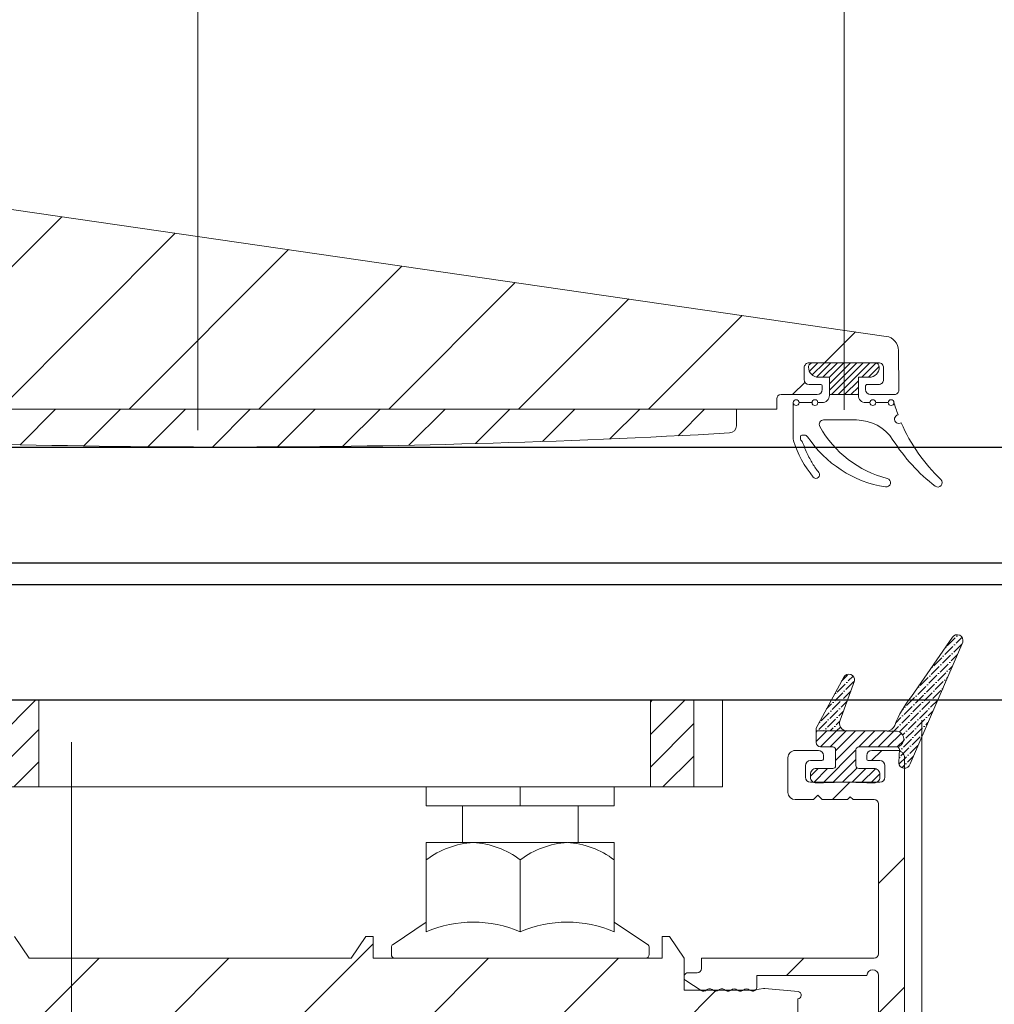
# Model space of a CAD drawing. Header units: millimetres. Extents: x 475 to 4940, y -52 to 2368.
# Tile 13 of 16: x 1314 to 1382, y 117 to 185. Entities that reach past the tile are written whole.
import ezdxf

# ---------------------------------------------------------------- set-up
doc = ezdxf.new("R2010")
doc.units = ezdxf.units.MM
doc.layers.get('0').update_dxf_attribs({"lineweight": 13})
for name, color, linetype, lineweight in [('CARTER LED', 8, 'Continuous', 13), ('DADO FLANGIATO M8', 3, 'Continuous', 9), ('GUARNIZIONI', 7, 'Continuous', 9), ('PENSILINA MINI', 8, 'Continuous', 9), ('PLASTICA REGISTRO TRIANGOLARE MEDIA 75.3', 6, 'Continuous', 9), ('Quote', 5, 'Continuous', 9), ('VITE M8X8', 117, 'Continuous', 9)]:
    doc.layers.add(name, color=color, linetype=linetype, lineweight=lineweight)
doc.layers.add('DEFAULT', color=7, linetype='Continuous')
doc.layers.add('VETRO', color=140, linetype='Continuous')
doc.layers.add('PLASTICA L PICCOLA', color=1, linetype='Continuous', lineweight=9, true_color=0xff0000)
doc.styles.get("Standard").update_dxf_attribs({"font": 'TAHOMA.TTF'})
doc.dimstyles.new('Annotativa millimetri', dxfattribs={"dimscale": 0, "dimtxt": 5, "dimasz": 2.5, "dimexe": 1.25, "dimexo": 0.625, "dimtad": 1, "dimtoh": 1, "dimdec": 1, "dimtxsty": 'Standard', "dimcen": 2.5, "dimclrd": 256, "dimclre": 256, "dimclrt": 7, "dimadec": 0, "dimazin": 0, "dimtfac": 1, "dimtdec": 1, "dimtmove": 0, "dimatfit": 3, "dimfxl": 1, "dimarcsym": 0})

# ---------------------------------------------------------------- blocks, each defined once
blk = doc.blocks.new('*D23')
at = {"layer": 'Defpoints', "color": 0}
for p in [(1291.666, 122.779), (1375.549, 110.047), (1291.666, 66.305)]:
    blk.add_point(p, dxfattribs=at)
at = {"layer": 'Quote', "lineweight": -2}
for p, q in [((1291.666, 122.154), (1291.666, 65.055)), ((1375.549, 109.422), (1375.549, 65.055)), ((1294.166, 66.305), (1322.737, 66.305)), ((1373.049, 66.305), (1336.797, 66.305))]:
    blk.add_line(p, q, dxfattribs=at)
at = {"layer": 'Quote'}
for points in [[(1294.166, 66.722), (1294.166, 65.888), (1291.666, 66.305)], [(1373.049, 65.888), (1373.049, 66.722), (1375.549, 66.305)]]:
    blk.add_solid(points, dxfattribs=at)
at = {"layer": 'Quote', "color": 7, "insert": (1329.767, 66.305), "char_height": 5, "attachment_point": 5}
blk.add_mtext('83,9', dxfattribs=at)

msp = doc.modelspace()

# ---------------------------------------------------------------- hatches: boundary and pattern name
h = msp.add_hatch()
h.set_pattern_fill('ANSI31', color=256, scale=2, style=0)
h.set_pattern_definition([(45, (1008.867, -11.034), (-4.49013, 4.49013), [])])
edge = h.paths.add_edge_path()
edge.add_line((1267.166, 145.824), (1267.166, 148.324))
edge.add_line((1267.166, 148.324), (1265.166, 150.324))
edge.add_line((1265.166, 150.324), (1265.166, 172.893))
edge.add_arc((1265.516, 172.893), 0.35, 90.00004, 179.99996, ccw=False)
edge.add_line((1265.516, 173.243), (1265.766, 173.243))
edge.add_arc((1265.766, 173.143), 0.1, 0.00008, 89.99992, ccw=False)
edge.add_line((1265.866, 173.143), (1265.866, 172.343))
edge.add_arc((1266.216, 172.343), 0.35, 180.00005, 269.99995)
edge.add_line((1266.216, 171.993), (1267.016, 171.993))
edge.add_arc((1267.016, 172.343), 0.35, 270.00004, 359.99996)
edge.add_line((1267.366, 172.343), (1267.366, 177.143))
edge.add_arc((1267.016, 177.143), 0.35, 0.00002, 89.99998)
edge.add_line((1267.016, 177.493), (1266.216, 177.493))
edge.add_arc((1266.216, 177.143), 0.35, 90.00001, 179.99999)
edge.add_line((1265.866, 177.143), (1265.866, 176.344))
edge.add_arc((1265.766, 176.344), 0.1, 270.00003, 359.99997, ccw=False)
edge.add_line((1265.766, 176.244), (1265.516, 176.244))
edge.add_arc((1265.516, 176.594), 0.35, 180.00007, 269.99993, ccw=False)
edge.add_line((1265.166, 176.594), (1265.166, 179.194))
edge.add_line((1265.166, 179.194), (1374.281, 163.355))
edge.add_arc((1374.137, 162.365), 1, 0.50002, 81.74042, ccw=False)
edge.add_line((1375.137, 162.374), (1375.161, 159.627))
edge.add_arc((1374.861, 159.624), 0.3, -90.00001, 0.50002, ccw=False)
edge.add_line((1374.861, 159.324), (1373.206, 159.324))
edge.add_arc((1373.206, 159.674), 0.35, 180.00003, 270.00001, ccw=False)
edge.add_line((1372.856, 159.674), (1372.856, 159.924))
edge.add_arc((1372.956, 159.924), 0.1, 90.00002, 180.00002, ccw=False)
edge.add_line((1372.956, 160.024), (1373.756, 160.024))
edge.add_arc((1373.756, 160.374), 0.35, 270.00002, 360.00002)
edge.add_line((1374.106, 160.374), (1374.106, 161.174))
edge.add_arc((1373.756, 161.174), 0.35, 0.00002, 90.00002)
edge.add_line((1373.756, 161.524), (1368.956, 161.524))
edge.add_arc((1368.956, 161.174), 0.35, 90.00002, 180.00002)
edge.add_line((1368.606, 161.174), (1368.606, 160.374))
edge.add_arc((1368.956, 160.374), 0.35, 180.00003, 270.00001)
edge.add_line((1368.956, 160.024), (1369.755, 160.024))
edge.add_arc((1369.755, 159.924), 0.1, 0.00003, 90.00001, ccw=False)
edge.add_line((1369.855, 159.924), (1369.855, 159.674))
edge.add_arc((1369.505, 159.674), 0.35, -89.99997, 0.00001, ccw=False)
edge.add_line((1369.505, 159.324), (1367.005, 159.322))
edge.add_arc((1367.005, 159.022), 0.3, 90.00005, 180.00002)
edge.add_line((1366.705, 159.022), (1366.705, 158.324))
edge.add_line((1366.705, 158.324), (1288.666, 158.324))
edge.add_line((1288.666, 158.324), (1288.666, 153.324))
edge.add_line((1288.666, 153.324), (1286.666, 153.324))
edge.add_line((1286.666, 153.324), (1286.666, 157.912))
edge.add_arc((1286.166, 157.912), 0.5, 360, 476.54593)
edge.add_line((1285.943, 158.359), (1274.772, 152.778))
edge.add_arc((1275.666, 150.989), 2, 116.54593, 180)
edge.add_line((1273.666, 150.989), (1273.666, 145.824))
edge.add_line((1273.666, 132.824), (1273.666, 127.694))
edge.add_arc((1275.666, 127.694), 2, 180, 244.86576)
edge.add_line((1274.817, 125.883), (1285.954, 120.658))
edge.add_arc((1286.167, 121.111), 0.5, 244.86576, 360.00634)
edge.add_line((1286.667, 121.111), (1286.666, 125.324))
edge.add_line((1286.666, 125.324), (1288.666, 125.324))
edge.add_line((1288.666, 125.324), (1288.666, 120.324))
edge.add_line((1288.666, 120.324), (1313.484, 120.324))
edge.add_line((1313.484, 120.324), (1313.484, 121.824))
edge.add_line((1313.484, 121.824), (1313.984, 121.824))
edge.add_line((1313.984, 121.824), (1314.994, 120.324))
edge.add_line((1314.994, 120.324), (1337.275, 120.324))
edge.add_line((1337.275, 120.324), (1338.284, 121.824))
edge.add_line((1338.284, 121.824), (1338.784, 121.824))
edge.add_line((1338.784, 121.824), (1338.784, 120.324))
edge.add_line((1338.784, 120.324), (1358.784, 120.324))
edge.add_line((1358.784, 120.324), (1358.784, 121.824))
edge.add_line((1358.784, 121.824), (1359.284, 121.824))
edge.add_line((1359.284, 121.824), (1360.294, 120.324))
edge.add_line((1360.294, 120.324), (1360.294, 118.122))
edge.add_line((1360.294, 118.122), (1365.135, 118.122))
edge.add_line((1365.135, 118.122), (1365.187, 118.127))
edge.add_line((1365.187, 118.127), (1365.803, 118.235))
edge.add_line((1365.803, 118.235), (1365.885, 118.239))
edge.add_line((1365.885, 118.239), (1368.186, 118.009))
edge.add_arc((1368.161, 117.76), 0.25, -90, 84.29294, ccw=False)
edge.add_line((1368.161, 117.51), (1368.161, 109.91))
edge.add_arc((1368.161, 109.66), 0.25, -84.29294, 90, ccw=False)
edge.add_line((1368.186, 109.411), (1365.885, 109.181))
edge.add_line((1365.885, 109.181), (1365.803, 109.184))
edge.add_line((1365.803, 109.184), (1365.187, 109.293))
edge.add_line((1365.187, 109.293), (1365.135, 109.297))
edge.add_line((1365.135, 109.297), (1360.294, 109.297))
edge.add_line((1360.294, 109.297), (1360.299, 107.095))
edge.add_line((1360.299, 107.095), (1265.151, 84.324))
edge.add_line((1265.151, 84.324), (1265.162, 128.325))
edge.add_line((1265.162, 128.325), (1267.166, 130.324))
edge.add_line((1267.166, 130.324), (1267.166, 132.824))
edge.add_line((1273.666, 132.824), (1267.166, 132.824))
edge.add_line((1273.666, 145.824), (1267.166, 145.824))
h = msp.add_hatch()
h.set_pattern_fill('ANSI36', color=256, scale=2.5, angle=90)
h.set_pattern_definition([(45, (1465.79238, 119.62887), (0.6076699, 0.1657282), [0.78125, -0.15625, 0, -0.15625])])
h.paths.add_polyline_path([(1378.872, 142.545, -0.845098), (1379.579, 142.195), (1375.935, 133.774, -0.879618), (1375.146, 133.858), (1375.203, 134.778, 0.361136), (1375.011, 134.946), (1375.005, 134.946, 1.000621), (1374.896, 136.046), (1374.348, 136.046, 0.289354), (1374.87, 136.438, -0.074437), (1376.033, 138.437)])
h.paths.add_polyline_path([(1371.343, 139.777, -0.85773), (1372.088, 139.508), (1371.102, 136.806, 0.544748), (1371.562, 136.047), (1369.443, 136.048), (1369.443, 136.248)])
h = msp.add_hatch()
h.set_pattern_fill('ANSI31', color=256, scale=3.75, angle=90)
h.set_pattern_definition([(45, (1465.7924, 119.62887), (0.3314563, -0.3314563), [])])
h.paths.add_polyline_path([(1371.562, 136.047), (1374.348, 136.046), (1374.896, 136.046, -1.000621), (1375.005, 134.946), (1372.396, 134.948, 0.422161), (1372.19, 134.748), (1372.19, 133.648, 0.414214), (1372.39, 133.448), (1373.438, 133.448, -0.414214), (1373.838, 133.048), (1373.838, 132.848, -0.414214), (1373.438, 132.448, 0.025002), (1369.439, 132.448, -0.414214), (1369.039, 132.848), (1369.039, 133.048, -0.414214), (1369.439, 133.448), (1370.586, 133.448, 0.414214), (1370.786, 133.648), (1370.786, 134.748, 0.413582), (1370.587, 134.948), (1369.743, 134.948, -0.414213), (1369.443, 135.248), (1369.443, 136.048)])
h = msp.add_hatch()
h.set_pattern_fill('ANSI31', color=256, scale=2, style=0)
edge = h.paths.add_edge_path()
edge.add_line((1367.488, 131.798), (1367.488, 134.198))
edge.add_arc((1367.988, 134.198), 0.5, 90, 180.00001, ccw=False)
edge.add_line((1367.988, 134.698), (1369.588, 134.698))
edge.add_arc((1369.588, 134.348), 0.35, 0.00008, 89.9999, ccw=False)
edge.add_line((1369.938, 134.348), (1369.938, 134.098))
edge.add_arc((1369.838, 134.098), 0.1, 270.00018, 359.99993, ccw=False)
edge.add_line((1369.838, 133.998), (1369.038, 133.998))
edge.add_arc((1369.038, 133.648), 0.35, 90.00008, 179.99996)
edge.add_line((1368.688, 133.648), (1368.688, 132.848))
edge.add_arc((1369.038, 132.848), 0.35, 180.00006, 269.99992)
edge.add_line((1369.038, 132.498), (1373.838, 132.498))
edge.add_arc((1373.838, 132.848), 0.35, 270.00008, 359.99997)
edge.add_line((1374.188, 132.848), (1374.188, 133.648))
edge.add_arc((1373.838, 133.648), 0.35, 0.00006, 89.99994)
edge.add_line((1373.838, 133.998), (1373.039, 133.998))
edge.add_arc((1373.039, 134.098), 0.1, 180.00005, 269.99986, ccw=False)
edge.add_line((1372.939, 134.098), (1372.939, 134.348))
edge.add_arc((1373.289, 134.348), 0.35, 90.00005, 179.99996, ccw=False)
edge.add_line((1373.289, 134.698), (1375.049, 134.698))
edge.add_arc((1375.049, 134.198), 0.5, -0.00005, 90.00008, ccw=False)
edge.add_line((1375.549, 134.198), (1375.549, 109.089))
edge.add_arc((1372.549, 109.089), 3, -65.81508, 0, ccw=False)
edge.add_line((1373.779, 106.352), (1346.538, 94.118))
edge.add_arc((1346.333, 94.574), 0.5, 204.18487, 294.18488, ccw=False)
edge.add_line((1345.877, 94.369), (1345.59, 95.008))
edge.add_arc((1345.316, 94.885), 0.3, 24.18495, 114.18498)
edge.add_line((1345.193, 95.159), (1343.916, 94.585))
edge.add_arc((1343.793, 94.859), 0.3, 204.1849, 294.18486, ccw=False)
edge.add_line((1343.52, 94.736), (1342.618, 96.743))
edge.add_line((1342.618, 96.743), (1341.212, 97.818))
edge.add_arc((1341.394, 98.056), 0.3, 114.18499, 232.59837, ccw=False)
edge.add_line((1341.271, 98.33), (1341.799, 98.567))
edge.add_line((1341.799, 98.567), (1341.097, 100.129))
edge.add_arc((1340.641, 99.924), 0.5, 24.18488, 103.45911)
edge.add_line((1340.525, 100.41), (1329.214, 97.703))
edge.add_line((1329.214, 97.703), (1328.611, 98.073))
edge.add_line((1328.611, 98.073), (1328.242, 97.471))
edge.add_line((1328.242, 97.471), (1322.708, 96.146))
edge.add_arc((1322.824, 95.66), 0.5, 103.45909, 204.1849)
edge.add_line((1322.368, 95.455), (1324.467, 90.783))
edge.add_line((1324.467, 90.783), (1324.994, 91.02))
edge.add_arc((1325.117, 90.746), 0.3, -4.22849, 114.18485, ccw=False)
edge.add_line((1325.417, 90.724), (1325.286, 88.959))
edge.add_line((1325.286, 88.959), (1326.187, 86.952))
edge.add_arc((1325.914, 86.829), 0.3, -65.81501, 24.18484, ccw=False)
edge.add_line((1326.037, 86.555), (1324.759, 85.982))
edge.add_arc((1324.882, 85.708), 0.3, 114.18494, 204.18485)
edge.add_line((1324.609, 85.585), (1324.895, 84.946))
edge.add_arc((1324.439, 84.742), 0.5, -65.81497, 24.1849, ccw=False)
edge.add_line((1324.644, 84.286), (1267.741, 58.73))
edge.add_line((1267.741, 58.73), (1267.127, 60.099))
edge.add_arc((1267.4, 60.222), 0.3, 114.18494, 204.18491, ccw=False)
edge.add_line((1267.277, 60.495), (1322.721, 85.395))
edge.add_arc((1322.598, 85.669), 0.3, 294.18505, 384.18487)
edge.add_line((1322.872, 85.792), (1322.503, 86.613))
edge.add_arc((1322.777, 86.735), 0.3, 114.18494, 204.18495, ccw=False)
edge.add_line((1322.654, 87.009), (1323.657, 87.46))
edge.add_arc((1323.534, 87.733), 0.3, 294.1849, 384.18485)
edge.add_line((1323.808, 87.856), (1320.083, 96.149))
edge.add_arc((1320.996, 96.559), 1, 103.45904, 204.1849, ccw=False)
edge.add_line((1320.763, 97.532), (1341.717, 102.547))
edge.add_arc((1341.787, 102.255), 0.3, 24.18493, 103.45916, ccw=False)
edge.add_line((1342.061, 102.378), (1344.424, 97.115))
edge.add_arc((1344.698, 97.238), 0.3, 204.18497, 294.18495)
edge.add_line((1344.821, 96.964), (1345.824, 97.415))
edge.add_arc((1345.947, 97.141), 0.3, 24.18485, 114.18486, ccw=False)
edge.add_line((1346.221, 97.264), (1346.589, 96.443))
edge.add_arc((1346.863, 96.566), 0.3, 204.18493, 294.18496)
edge.add_line((1346.986, 96.293), (1369.767, 106.524))
edge.add_arc((1369.644, 106.797), 0.3, 294.18483, 450.00004)
edge.add_line((1369.644, 107.097), (1361.495, 107.097))
edge.add_line((1361.495, 107.097), (1361.495, 107.997))
edge.add_arc((1361.195, 107.997), 0.3, 360, 450.00004)
edge.add_line((1361.195, 108.297), (1360.495, 108.297))
edge.add_line((1360.495, 108.297), (1360.495, 108.691))
edge.add_line((1360.495, 108.691), (1361.479, 109.336))
edge.add_arc((1361.644, 109.085), 0.3, 44.99997, 123.23599, ccw=False)
edge.add_arc((1362.068, 109.509), 0.3, 225.00003, 315.00006)
edge.add_arc((1362.492, 109.085), 0.3, 44.99997, 134.99994, ccw=False)
edge.add_arc((1362.917, 109.509), 0.3, 225.00003, 315.00004)
edge.add_arc((1363.341, 109.085), 0.3, 45, 134.99996, ccw=False)
edge.add_arc((1363.765, 109.509), 0.3, 225, 315.00005)
edge.add_arc((1364.189, 109.085), 0.3, 45.00003, 134.99994, ccw=False)
edge.add_arc((1364.614, 109.509), 0.3, 224.99999, 314.99999)
edge.add_line((1364.826, 109.297), (1365.038, 109.385))
edge.add_arc((1365.038, 109.085), 0.3, 0.00004, 90, ccw=False)
edge.add_line((1365.338, 109.085), (1365.338, 108.297))
edge.add_line((1365.338, 108.297), (1373.249, 108.297))
edge.add_arc((1373.249, 108.797), 0.5, 270.00003, 359.99997)
edge.add_line((1373.749, 108.797), (1373.749, 119.122))
edge.add_arc((1373.349, 119.122), 0.4, 0.00003, 180)
edge.add_line((1372.949, 119.122), (1365.338, 119.122))
edge.add_line((1365.338, 119.122), (1365.338, 118.334))
edge.add_arc((1365.038, 118.334), 0.3, -90, 0.00002, ccw=False)
edge.add_line((1365.038, 118.034), (1364.826, 118.122))
edge.add_arc((1364.614, 117.91), 0.3, 45, 134.99997)
edge.add_arc((1364.189, 118.334), 0.3, 224.99997, 315.00003, ccw=False)
edge.add_arc((1363.765, 117.91), 0.3, 45.00003, 135)
edge.add_arc((1363.341, 118.334), 0.3, 225, 315, ccw=False)
edge.add_arc((1362.917, 117.91), 0.3, 45, 135.00004)
edge.add_arc((1362.492, 118.334), 0.3, 225.00004, 314.99995, ccw=False)
edge.add_arc((1362.068, 117.91), 0.3, 44.99997, 135.00002)
edge.add_arc((1361.644, 118.334), 0.3, 236.7641, 314.99997, ccw=False)
edge.add_line((1361.479, 118.084), (1360.43, 118.771))
edge.add_arc((1360.594, 119.022), 0.3, 89.99988, 236.76402, ccw=False)
edge.add_line((1360.594, 119.322), (1361.195, 119.322))
edge.add_arc((1361.195, 119.622), 0.3, 270.00004, 359.99631)
edge.add_line((1361.495, 119.622), (1361.495, 120.322))
edge.add_line((1361.495, 120.322), (1373.449, 120.322))
edge.add_arc((1373.449, 120.622), 0.3, 270.00007, 360.00002)
edge.add_line((1373.749, 120.622), (1373.749, 130.998))
edge.add_arc((1373.449, 130.998), 0.3, 0.00004, 90)
edge.add_line((1373.449, 131.298), (1371.994, 131.298))
edge.add_line((1371.994, 131.298), (1371.794, 131.498))
edge.add_line((1371.794, 131.498), (1371.594, 131.298))
edge.add_line((1371.594, 131.298), (1369.844, 131.298))
edge.add_line((1369.844, 131.298), (1369.544, 131.598))
edge.add_line((1369.544, 131.598), (1369.244, 131.298))
edge.add_line((1369.244, 131.298), (1367.988, 131.298))
edge.add_arc((1367.988, 131.798), 0.5, 180.00004, 269.99997, ccw=False)
at = {"layer": 'GUARNIZIONI'}
h = msp.add_hatch(dxfattribs=at)
h.set_pattern_fill('ANSI31', color=256, scale=0.1, angle=270, style=0, pattern_type=2)
h.set_pattern_definition([(225, (1491.2206, 206.85566), (0.2245064, -0.2245064), [])])
h.paths.add_polyline_path([(1370.356, 159.324), (1372.356, 159.324), (1372.356, 160.524), (1373.106, 160.524), (1373.121, 160.524), (1373.137, 160.525), (1373.153, 160.526), (1373.169, 160.527), (1373.185, 160.528), (1373.201, 160.531), (1373.217, 160.533), (1373.233, 160.536), (1373.249, 160.539), (1373.266, 160.543), (1373.282, 160.547), (1373.298, 160.551), (1373.315, 160.556), (1373.331, 160.561), (1373.347, 160.567), (1373.363, 160.573), (1373.379, 160.58), (1373.395, 160.587), (1373.411, 160.594), (1373.427, 160.602), (1373.443, 160.611), (1373.458, 160.619), (1373.474, 160.629), (1373.489, 160.638), (1373.504, 160.648), (1373.518, 160.659), (1373.533, 160.669), (1373.547, 160.681), (1373.561, 160.692), (1373.574, 160.704), (1373.588, 160.716), (1373.601, 160.729), (1373.613, 160.742), (1373.626, 160.755), (1373.638, 160.769), (1373.649, 160.783), (1373.66, 160.797), (1373.671, 160.811), (1373.682, 160.826), (1373.692, 160.841), (1373.701, 160.856), (1373.71, 160.871), (1373.719, 160.887), (1373.727, 160.903), (1373.735, 160.918), (1373.743, 160.934), (1373.75, 160.95), (1373.757, 160.966), (1373.763, 160.983), (1373.768, 160.999), (1373.774, 161.015), (1373.779, 161.031), (1373.783, 161.048), (1373.787, 161.064), (1373.791, 161.08), (1373.794, 161.097), (1373.797, 161.113), (1373.799, 161.129), (1373.801, 161.145), (1373.803, 161.161), (1373.804, 161.177), (1373.805, 161.193), (1373.805, 161.209), (1373.806, 161.224), (1373.806, 161.231), (1373.805, 161.237), (1373.805, 161.244), (1373.804, 161.251), (1373.804, 161.258), (1373.803, 161.265), (1373.802, 161.272), (1373.801, 161.279), (1373.799, 161.286), (1373.798, 161.293), (1373.796, 161.3), (1373.794, 161.307), (1373.792, 161.314), (1373.79, 161.321), (1373.787, 161.328), (1373.785, 161.334), (1373.782, 161.341), (1373.779, 161.348), (1373.776, 161.355), (1373.772, 161.362), (1373.769, 161.369), (1373.765, 161.375), (1373.761, 161.382), (1373.757, 161.388), (1373.752, 161.395), (1373.748, 161.401), (1373.743, 161.407), (1373.739, 161.413), (1373.734, 161.419), (1373.728, 161.425), (1373.723, 161.431), (1373.718, 161.436), (1373.712, 161.442), (1373.707, 161.447), (1373.701, 161.452), (1373.695, 161.457), (1373.689, 161.462), (1373.682, 161.466), (1373.676, 161.471), (1373.67, 161.475), (1373.663, 161.479), (1373.657, 161.483), (1373.65, 161.487), (1373.643, 161.491), (1373.637, 161.494), (1373.63, 161.497), (1373.623, 161.5), (1373.616, 161.503), (1373.609, 161.506), (1373.602, 161.508), (1373.595, 161.51), (1373.588, 161.512), (1373.581, 161.514), (1373.574, 161.516), (1373.567, 161.518), (1373.56, 161.519), (1373.553, 161.52), (1373.546, 161.521), (1373.539, 161.522), (1373.533, 161.523), (1373.526, 161.523), (1373.519, 161.524), (1373.512, 161.524), (1373.506, 161.524), (1369.206, 161.524), (1369.199, 161.524), (1369.192, 161.524), (1369.186, 161.523), (1369.179, 161.523), (1369.172, 161.522), (1369.165, 161.521), (1369.158, 161.52), (1369.151, 161.519), (1369.144, 161.518), (1369.137, 161.516), (1369.13, 161.514), (1369.123, 161.512), (1369.116, 161.51), (1369.109, 161.508), (1369.102, 161.506), (1369.095, 161.503), (1369.088, 161.5), (1369.081, 161.497), (1369.075, 161.494), (1369.068, 161.491), (1369.061, 161.487), (1369.055, 161.483), (1369.048, 161.479), (1369.041, 161.475), (1369.035, 161.471), (1369.029, 161.466), (1369.023, 161.462), (1369.017, 161.457), (1369.011, 161.452), (1369.005, 161.447), (1368.999, 161.442), (1368.994, 161.436), (1368.988, 161.431), (1368.983, 161.425), (1368.978, 161.419), (1368.973, 161.413), (1368.968, 161.407), (1368.963, 161.401), (1368.959, 161.395), (1368.955, 161.388), (1368.95, 161.382), (1368.947, 161.375), (1368.943, 161.369), (1368.939, 161.362), (1368.936, 161.355), (1368.933, 161.348), (1368.93, 161.341), (1368.927, 161.334), (1368.924, 161.328), (1368.922, 161.321), (1368.919, 161.314), (1368.917, 161.307), (1368.915, 161.3), (1368.914, 161.293), (1368.912, 161.286), (1368.911, 161.279), (1368.909, 161.272), (1368.908, 161.265), (1368.908, 161.258), (1368.907, 161.251), (1368.906, 161.244), (1368.906, 161.237), (1368.906, 161.231), (1368.906, 161.224), (1368.906, 161.209), (1368.906, 161.193), (1368.907, 161.177), (1368.908, 161.161), (1368.91, 161.145), (1368.912, 161.129), (1368.915, 161.113), (1368.917, 161.097), (1368.921, 161.08), (1368.924, 161.064), (1368.928, 161.048), (1368.933, 161.031), (1368.938, 161.015), (1368.943, 160.999), (1368.949, 160.983), (1368.955, 160.966), (1368.961, 160.95), (1368.968, 160.934), (1368.976, 160.918), (1368.984, 160.903), (1368.992, 160.887), (1369.001, 160.871), (1369.01, 160.856), (1369.02, 160.841), (1369.03, 160.826), (1369.04, 160.811), (1369.051, 160.797), (1369.062, 160.783), (1369.074, 160.769), (1369.086, 160.755), (1369.098, 160.742), (1369.111, 160.729), (1369.124, 160.716), (1369.137, 160.704), (1369.151, 160.692), (1369.164, 160.681), (1369.179, 160.669), (1369.193, 160.659), (1369.208, 160.648), (1369.223, 160.638), (1369.238, 160.629), (1369.253, 160.619), (1369.269, 160.611), (1369.284, 160.602), (1369.3, 160.594), (1369.316, 160.587), (1369.332, 160.58), (1369.348, 160.573), (1369.364, 160.567), (1369.38, 160.561), (1369.397, 160.556), (1369.413, 160.551), (1369.429, 160.547), (1369.446, 160.543), (1369.462, 160.539), (1369.478, 160.536), (1369.495, 160.533), (1369.511, 160.531), (1369.527, 160.528), (1369.543, 160.527), (1369.559, 160.526), (1369.574, 160.525), (1369.59, 160.524), (1369.606, 160.524), (1370.356, 160.524)], flags=0)
at = {"layer": 'PLASTICA L PICCOLA'}
h = msp.add_hatch(dxfattribs=at)
h.set_pattern_fill('ANSI31', color=256, style=0)
h.set_pattern_definition([(45, (1017.2467, 24.882), (-2.245064, 2.245064), [])])
edge = h.paths.add_edge_path()
edge.add_line((1291.666, 156.675), (1293.663, 156.675))
edge.add_arc((1328.627, 780.113), 624.417, 266.790011, 273.196376)
edge.add_arc((1363.416, 157.166), 0.5, 273.19739, 359.99999)
edge.add_line((1363.916, 157.166), (1363.916, 158.319))
edge.add_line((1363.916, 158.319), (1289.667, 158.324))
edge.add_arc((1289.664, 157.326), 0.999, 89.83326, 179.98529)
edge.add_line((1288.666, 157.326), (1288.666, 152.827))
edge.add_line((1288.666, 152.827), (1286.166, 152.827))
edge.add_line((1286.166, 152.827), (1286.166, 153.827))
edge.add_line((1286.166, 153.827), (1282.666, 152.827))
edge.add_line((1282.666, 152.827), (1282.666, 150.327))
edge.add_line((1282.666, 150.327), (1288.666, 150.327))
edge.add_line((1288.666, 150.327), (1288.666, 128.325))
edge.add_line((1288.666, 128.325), (1282.666, 128.325))
edge.add_line((1282.666, 128.325), (1282.666, 125.825))
edge.add_line((1282.666, 125.825), (1286.166, 124.825))
edge.add_line((1286.166, 124.825), (1286.166, 125.825))
edge.add_line((1286.166, 125.825), (1288.666, 125.825))
edge.add_line((1288.666, 125.825), (1288.666, 122.779))
edge.add_line((1288.666, 122.779), (1291.666, 122.779))
edge.add_line((1291.666, 122.779), (1291.666, 156.675))
at = {"layer": 'PLASTICA REGISTRO TRIANGOLARE MEDIA 75.3'}
h = msp.add_hatch(dxfattribs=at)
h.set_pattern_fill('ANSI31', color=256, scale=0.5, style=0)
h.set_pattern_definition([(45, (660.9, 0), (-1.122532, 1.122532), [])])
h.paths.add_polyline_path([(1315.666, 138.174), (1315.666, 132.174), (1310.166, 132.174), (1310.166, 135.174), (1297.166, 135.174), (1297.166, 132.174), (1291.666, 132.174), (1291.666, 138.174)])
h.paths.add_polyline_path([(1360.966, 132.174), (1357.966, 132.174), (1357.966, 138.174), (1360.966, 138.174)])

# ---------------------------------------------------------------- linework, layer by layer
for p, q in [((1326.671, 193.723, -407.663), (1326.671, 156.874, -407.663)), ((1371.38, 193.723, -407.663), (1371.38, 158.266, -407.663)), ((1376.752, 49.002), (1376.752, 136.794)), ((1317.922, 49.002), (1317.922, 135.277))]:
    msp.add_line(p, q)
at = {"color": 0, "elevation": -407.663}
for points in [[(1369.443, 136.048), (1369.443, 135.248), (1369.443, 135.248, 0.414213), (1369.743, 134.948), (1370.586, 134.948, -0.414845), (1370.786, 134.748), (1370.786, 133.648, -0.414213), (1370.586, 133.448), (1369.439, 133.448), (1369.439, 133.448, 0.414214), (1369.039, 133.048), (1369.039, 132.848, 0.414214), (1369.439, 132.448, -0.025002), (1373.438, 132.448, 0.414214), (1373.838, 132.848), (1373.838, 132.848), (1373.838, 133.048), (1373.838, 133.048, 0.414214), (1373.438, 133.448), (1373.438, 133.448), (1372.39, 133.448, -0.414214), (1372.19, 133.648), (1372.19, 133.648), (1372.19, 134.748), (1372.19, 134.748, -0.414213), (1372.39, 134.948), (1374.896, 134.946, 1.104401), (1374.896, 136.046), (1374.348, 136.046, 0.289354), (1374.87, 136.438, -0.074437), (1376.033, 138.437), (1378.861, 142.531, -0.864477), (1379.579, 142.195), (1375.935, 133.774, -0.879618), (1375.146, 133.858), (1375.203, 134.778, 0.368646), (1375.006, 134.946)], [(1371.102, 136.806, 0.544748), (1371.562, 136.047), (1369.443, 136.048), (1369.443, 136.248), (1371.343, 139.777, -0.85773), (1372.088, 139.508), (1371.102, 136.806)]]:
    msp.add_lwpolyline(points, format="xyb", dxfattribs=at)
at = {"layer": 'CARTER LED'}
msp.add_lwpolyline([(1373.749, 108.797), (1373.749, 119.122, 1), (1372.949, 119.122), (1365.338, 119.122), (1365.338, 118.334, -0.414214), (1365.038, 118.034), (1364.826, 118.122, 0.414213), (1364.402, 118.122, -0.414214), (1363.977, 118.122, 0.414213), (1363.553, 118.122, -0.414214), (1363.129, 118.122, 0.414214), (1362.704, 118.122, -0.414213), (1362.28, 118.122, 0.414214), (1361.856, 118.122, -0.355277), (1361.479, 118.084), (1360.43, 118.771, -0.745134), (1360.594, 119.322), (1361.195, 119.322, 0.414194), (1361.495, 119.622), (1361.495, 120.322), (1373.449, 120.322, 0.414213), (1373.749, 120.622), (1373.749, 130.998, 0.414213), (1373.449, 131.298), (1371.994, 131.298), (1371.794, 131.498), (1371.594, 131.298), (1369.844, 131.298), (1369.544, 131.598), (1369.244, 131.298), (1367.988, 131.298, -0.414213), (1367.488, 131.798), (1367.488, 134.198, -0.414214), (1367.988, 134.698), (1369.588, 134.698, -0.414213), (1369.938, 134.348), (1369.938, 134.098, -0.414212), (1369.838, 133.998), (1369.038, 133.998, 0.414213), (1368.688, 133.648), (1368.688, 132.848, 0.414213), (1369.038, 132.498), (1373.838, 132.498, 0.414213), (1374.188, 132.848), (1374.188, 133.648, 0.414213), (1373.838, 133.998), (1373.039, 133.998, -0.414213), (1372.939, 134.098), (1372.939, 134.348, -0.414213), (1373.289, 134.698), (1375.049, 134.698, -0.414214), (1375.549, 134.198), (1375.549, 109.089, -0.295336)], format="xyb", dxfattribs=at)
at = {"layer": 'DADO FLANGIATO M8', "elevation": -407.663}
for points in [[(1342.467, 127.121, -0.151892), (1345.717, 128.324, -0.151895), (1348.967, 127.121), (1348.967, 122.15, 0.20661), (1342.467, 122.15), (1342.467, 127.121), (1342.467, 128.324), (1345.676, 128.324)], [(1352.257, 128.324), (1355.467, 128.324), (1355.467, 127.121), (1355.467, 122.15, 0.20661), (1348.967, 122.15)], [(1355.467, 127.121, 0.151892), (1352.217, 128.324, 0.151895), (1348.967, 127.121)], [(1355.467, 122.822), (1357.771, 121.283, -0.248996), (1357.887, 121.058)], [(1340.163, 121.283, 0.248975), (1340.047, 121.058)], [(1340.047, 120.589, 0.374291), (1340.261, 120.326, 0.032772), (1340.29, 120.324), (1357.643, 120.324, 0.413206), (1357.887, 120.589)]]:
    msp.add_lwpolyline(points, format="xyb", dxfattribs=at)
for points in [[(1352.198, 128.324), (1345.736, 128.324)], [(1342.467, 122.822), (1340.163, 121.283)], [(1340.047, 121.058), (1340.047, 120.589)], [(1357.887, 120.586), (1357.887, 121.055)]]:
    msp.add_lwpolyline(points, dxfattribs=at)
at = {"layer": 'DEFAULT', "color": 0, "ltscale": 10, "elevation": -407.663}
msp.add_lwpolyline([(1374.348, 136.046), (1371.562, 136.047)], dxfattribs=at)
at = {"layer": 'GUARNIZIONI', "linetype": 'Continuous', "elevation": -407.663}
msp.add_lwpolyline([(1368.906, 161.224, 0.414214), (1369.606, 160.524), (1369.606, 160.524), (1370.356, 160.524), (1370.356, 159.324), (1372.356, 159.324), (1372.356, 160.524), (1373.106, 160.524), (1373.106, 160.524, 0.414214), (1373.806, 161.224, 0.414213), (1373.506, 161.524), (1369.206, 161.524, 0.414214), (1368.906, 161.224)], format="xyb", dxfattribs=at)
at = {"layer": 'GUARNIZIONI', "elevation": -407.663}
for points in [[(1369.206, 161.524), (1373.506, 161.524)], [(1369.156, 158.767), (1368.256, 158.767)], [(1374.418, 158.767), (1373.556, 158.767)]]:
    msp.add_lwpolyline(points, dxfattribs=at)
for points in [[(1374.81, 158.822, 0.019793), (1375.108, 157.92, 1.249428), (1375.326, 157.377, 0.100892), (1378.063, 153.441, -0.948964), (1377.672, 152.987, -0.086545), (1374.751, 156.181, 0.25605), (1372.222, 157.567), (1372.222, 157.567), (1369.954, 157.567, 0.570725), (1369.691, 157.122, 0.207461), (1374.35, 153.522, -0.957196), (1374.227, 152.933, -0.209102), (1368.842, 156.412, 0.251604), (1368.634, 156.524), (1368.454, 156.524, 0.40996), (1368.356, 156.424), (1368.356, 156.424), (1368.356, 156.224), (1368.356, 156.224, 0.255513), (1368.402, 156.14, -0.161143), (1368.501, 156.018), (1368.536, 155.923), (1368.578, 155.815), (1368.62, 155.708), (1368.664, 155.603), (1368.708, 155.499), (1368.753, 155.397), (1368.798, 155.296), (1368.845, 155.197), (1368.892, 155.1), (1368.94, 155.005), (1368.988, 154.911), (1369.038, 154.819), (1369.088, 154.728), (1369.138, 154.64), (1369.19, 154.553), (1369.241, 154.468), (1369.294, 154.386), (1369.347, 154.305), (1369.401, 154.226), (1369.455, 154.149), (1369.51, 154.074), (1369.565, 154.001), (1369.621, 153.931, -0.995684), (1369.233, 153.616, -0.095029), (1367.87, 156.133, -0.076834), (1367.856, 156.224), (1367.856, 158.767)], [(1373.156, 158.767), (1372.856, 158.767, -0.414214), (1372.356, 159.267), (1372.356, 159.324), (1370.356, 159.324), (1370.356, 159.267, -0.414214), (1369.856, 158.767), (1369.556, 158.767)]]:
    msp.add_lwpolyline(points, format="xyb", dxfattribs=at)
at = {"layer": 'GUARNIZIONI'}
for centre in [(1368.056, 158.767, -407.663), (1369.356, 158.767, -407.663), (1373.356, 158.767, -407.663), (1374.618, 158.767, -407.663)]:
    msp.add_circle(centre, 0.2, dxfattribs=at)
at = {"layer": 'PENSILINA MINI'}
for points in [[(1265.166, 179.194), (1374.281, 163.355, -0.370112), (1375.137, 162.374), (1375.161, 159.627, -0.416772), (1374.861, 159.324), (1373.206, 159.324, -0.414213), (1372.856, 159.674), (1372.856, 159.924, -0.414214), (1372.956, 160.024), (1373.756, 160.024, 0.414214), (1374.106, 160.374), (1374.106, 161.174, 0.414214), (1373.756, 161.524), (1368.956, 161.524, 0.414214), (1368.606, 161.174), (1368.606, 160.374, 0.414213), (1368.956, 160.024), (1369.755, 160.024, -0.414213), (1369.855, 159.924), (1369.855, 159.674, -0.414213), (1369.505, 159.324), (1367.005, 159.322, 0.414213), (1366.705, 159.022), (1366.705, 158.324), (1288.666, 158.324)], [(1265.166, 179.194), (1374.281, 163.355, -0.370112), (1375.137, 162.374), (1375.161, 159.627, -0.416772), (1374.861, 159.324), (1373.206, 159.324, -0.414213), (1372.856, 159.674), (1372.856, 159.924, -0.414214), (1372.956, 160.024), (1373.756, 160.024, 0.414214), (1374.106, 160.374), (1374.106, 161.174, 0.414214), (1373.756, 161.524), (1368.956, 161.524, 0.414214), (1368.606, 161.174), (1368.606, 160.374, 0.414213), (1368.956, 160.024), (1369.755, 160.024, -0.414213), (1369.855, 159.924), (1369.855, 159.674, -0.414213), (1369.505, 159.324), (1367.005, 159.322, 0.414213), (1366.705, 159.022), (1366.705, 158.324), (1288.666, 158.324)], [(1313.984, 121.824), (1314.994, 120.324), (1337.275, 120.324), (1338.284, 121.824), (1338.784, 121.824), (1338.784, 120.324), (1358.784, 120.324), (1358.784, 121.824), (1359.284, 121.824), (1360.294, 120.324), (1360.294, 118.122), (1365.135, 118.122), (1365.187, 118.127), (1365.803, 118.235), (1365.885, 118.239), (1368.186, 118.009, -0.951397), (1368.161, 117.51), (1368.161, 109.91, -0.951397)], [(1313.984, 121.824), (1314.994, 120.324), (1337.275, 120.324), (1338.284, 121.824), (1338.784, 121.824), (1338.784, 120.324), (1358.784, 120.324), (1358.784, 121.824), (1359.284, 121.824), (1360.294, 120.324), (1360.294, 118.122), (1365.135, 118.122), (1365.187, 118.127), (1365.803, 118.235), (1365.885, 118.239), (1368.186, 118.009, -0.951397), (1368.161, 117.51), (1368.161, 109.91, -0.951397)]]:
    msp.add_lwpolyline(points, format="xyb", dxfattribs=at)
at = {"layer": 'PLASTICA L PICCOLA'}
msp.add_lwpolyline([(1291.666, 156.675), (1293.663, 156.675, 0.02796), (1363.444, 156.667, 0.397961), (1363.916, 157.166), (1363.916, 158.319), (1289.667, 158.324, 0.414991), (1288.666, 157.326), (1288.666, 152.827), (1286.166, 152.827), (1286.166, 153.827), (1282.666, 152.827), (1282.666, 150.327), (1288.666, 150.327), (1288.666, 128.325), (1282.666, 128.325), (1282.666, 125.825), (1286.166, 124.825), (1286.166, 125.825), (1288.666, 125.825), (1288.666, 122.779), (1291.666, 122.779)], format="xyb", close=True, dxfattribs=at)
at = {"layer": 'PLASTICA REGISTRO TRIANGOLARE MEDIA 75.3'}
for p, q in [((1357.966, 138.174, -407.663), (1315.666, 138.174, -407.663)), ((1315.666, 132.174, -407.663), (1357.966, 132.174, -407.663))]:
    msp.add_line(p, q, dxfattribs=at)
for points in [[(1315.666, 138.174), (1315.666, 132.174), (1310.166, 132.174), (1310.166, 135.174), (1297.166, 135.174), (1297.166, 132.174), (1291.666, 132.174), (1291.666, 138.174)], [(1360.966, 132.174), (1357.966, 132.174), (1357.966, 138.174), (1360.966, 138.174)]]:
    msp.add_lwpolyline(points, close=True, dxfattribs=at)
at = {"layer": 'PLASTICA REGISTRO TRIANGOLARE MEDIA 75.3', "elevation": -407.663}
msp.add_lwpolyline([(1360.966, 138.174), (1362.966, 138.174), (1362.966, 132.174), (1360.966, 132.174)], dxfattribs=at)
at = {"layer": 'VETRO'}
for p, q in [((1291.666, 147.678, -407.663), (1465.321, 147.678, -407.663)), ((1291.666, 146.193, -407.663), (1465.321, 146.193, -407.663))]:
    msp.add_line(p, q, dxfattribs=at)
at = {"layer": 'VETRO', "elevation": -815.325}
msp.add_lwpolyline([(1465.321, 138.176), (1292.666, 138.176), (1291.666, 139.176), (1291.666, 154.696), (1292.666, 155.696), (1465.321, 155.696)], dxfattribs=at)
at = {"layer": 'VITE M8X8'}
for p, q in [((1342.466, 130.865, -407.663), (1342.466, 132.174, -407.663)), ((1348.966, 132.174, -407.663), (1348.966, 130.865, -407.663)), ((1355.466, 132.174, -407.663), (1355.466, 130.865, -407.663)), ((1348.966, 130.865, -407.663), (1342.466, 130.865, -407.663)), ((1344.966, 130.865, -407.663), (1344.966, 130.865, -407.663)), ((1344.966, 128.324, -407.663), (1344.966, 130.865, -407.663)), ((1355.466, 130.865, -407.663), (1348.966, 130.865, -407.663)), ((1352.966, 130.865, -407.663), (1352.966, 130.865, -407.663)), ((1352.966, 128.324, -407.663), (1352.966, 130.865, -407.663))]:
    msp.add_line(p, q, dxfattribs=at)

# ---------------------------------------------------------------- dimensions: what is measured, and where the dimension line sits
at = {"layer": 'Quote'}
dim = msp.add_linear_dim(base=(1291.666, 66.305), p1=(1375.549, 110.047), p2=(1291.666, 122.779, -407.663), dimstyle='Annotativa millimetri', override={"dimscale": 1, "dimtad": 0, "dimlfac": 1, "dimtxsty": 'Standard', "dimsah": 1, "dimtolj": 0}, dxfattribs=at)
dim.commit()
dim.dimension.update_dxf_attribs({"geometry": '*D23', "text_midpoint": (1329.767, 66.305), "dimtype": 160})

doc.saveas('drawing.dxf')
